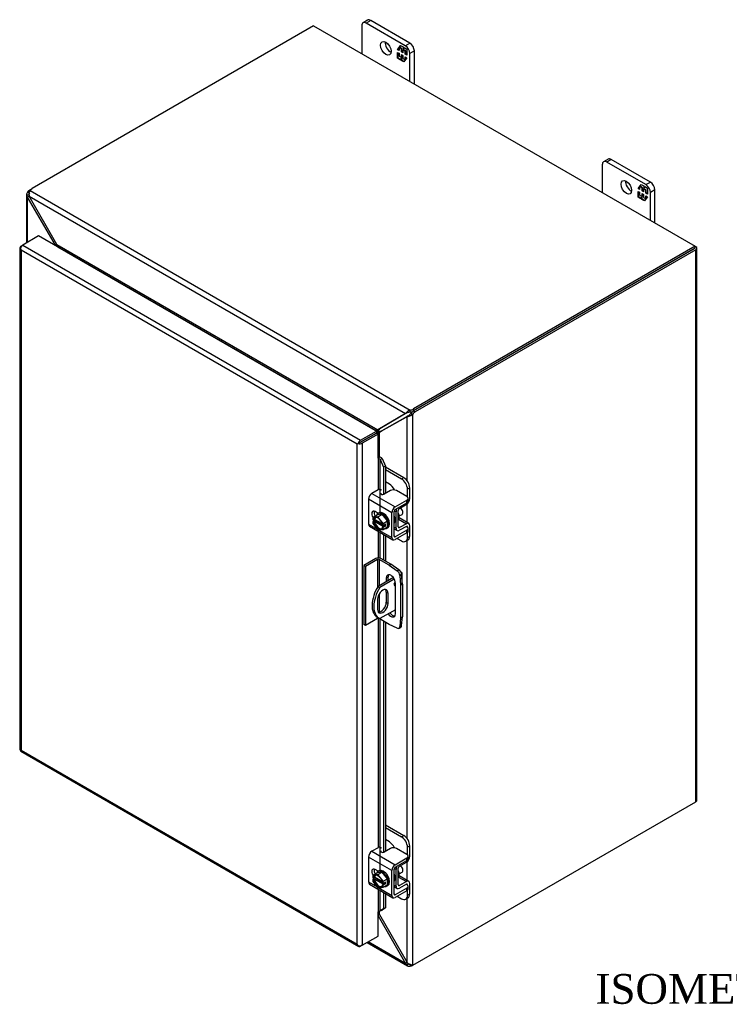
# Model space of a CAD drawing. Header units: inches. Extents: x 4 to 119, y 2 to 80.
# Tile 7 of 8: x 85 to 102, y 56 to 79. Entities that reach past the tile are written whole.
import ezdxf
from ezdxf.enums import TextEntityAlignment as Align

# ---------------------------------------------------------------- set-up
doc = ezdxf.new("R2010")
doc.units = ezdxf.units.IN
doc.header["$MEASUREMENT"] = 0
for name, color, linetype in [('COM40153-1', 7, 'CONTINUOUS'), ('COM40153-2', 7, 'CONTINUOUS'), ('COM42667', 7, 'CONTINUOUS'), ('COM42780', 7, 'CONTINUOUS'), ('COM48471', 7, 'CONTINUOUS'), ('COM48507', 7, 'CONTINUOUS'), ('COM71780-6', 7, 'CONTINUOUS'), ('DEFAULT', 7, 'CONTINUOUS'), ('FET07710', 7, 'CONTINUOUS'), ('SCC19011', 7, 'CONTINUOUS'), ('SPR20265', 7, 'CONTINUOUS'), ('WAF25035', 7, 'CONTINUOUS')]:
    doc.layers.add(name, color=color, linetype=linetype)
doc.styles.add('SEACAD_TIMES_NEW_ROMAN', font='times.ttf')

msp = doc.modelspace()

# ---------------------------------------------------------------- linework, layer by layer
at = {"layer": 'COM40153-1', "color": 7}
for p, q in [((94.149, 65.99), (94.162, 65.982)), ((93.976, 65.851), (93.619, 65.645)), ((93.997, 65.817), (93.66, 65.622)), ((94.187, 65.702), (94.187, 65.947)), ((93.619, 65.645), (93.66, 65.622)), ((93.811, 65.507), (93.852, 65.484)), ((93.811, 65.507), (93.811, 65.27)), ((93.605, 65.341), (93.605, 65.104)), ((93.811, 65.27), (93.852, 65.246)), ((93.852, 65.246), (93.852, 65.484)), ((94.023, 65.097), (93.66, 64.887)), ((93.599, 64.92), (93.64, 64.896))]:
    msp.add_line(p, q, dxfattribs=at)
for centre, major_axis, start_param, end_param in [((94.101, 65.947), (-0.0864, 0), 2.529725, 3.926991), ((94.028, 65.712), (-0.025, -0.0433), 4.139289, 6.283185), ((93.988, 65.736), (0.025, 0.0433), 4.093609, 5.210881), ((93.899, 65.44), (0.3, 0.52), 1.508132, 3.141593), ((93.94, 65.416), (0.3, 0.52), 1.508132, 3.204257), ((93.728, 65.412), (-0.087, -0.151), 2.356194, 5.497787), ((93.687, 65.436), (-0.087, -0.151), 2.356194, 2.906426), ((94.028, 65.712), (-0.025, -0.0433), 0, 0.63978), ((93.687, 65.199), (0.087, 0.151), 3.37676, 5.497787), ((93.728, 65.175), (0.087, 0.151), 2.356194, 5.497787)]:
    msp.add_ellipse(centre, major_axis=major_axis, ratio=0.57735, start_param=start_param, end_param=end_param, dxfattribs=at)
at = {"layer": 'COM40153-2', "color": 7}
for p, q in [((93.561, 66.299), (93.283, 66.139)), ((93.602, 66.276), (93.323, 66.115)), ((93.602, 66.276), (93.602, 65.617)), ((93.642, 66.276), (93.642, 65.659)), ((93.877, 66.14), (93.642, 66.276)), ((93.918, 66.164), (93.683, 66.299)), ((93.283, 66.139), (93.283, 64.751)), ((93.323, 66.115), (93.283, 66.139)), ((93.323, 66.115), (93.323, 64.727)), ((93.877, 66.14), (93.918, 66.164)), ((93.877, 66.14), (94.066, 66.012)), ((94.107, 66.036), (93.918, 66.164)), ((94.066, 66.012), (94.107, 66.036)), ((93.811, 65.844), (93.852, 65.867)), ((93.811, 65.844), (93.811, 65.756)), ((93.852, 65.78), (93.852, 65.867)), ((94.023, 65.003), (94.023, 65.721)), ((94.171, 65.924), (94.13, 65.901)), ((94.13, 65.901), (94.147, 65.673)), ((94.188, 65.696), (94.171, 65.924)), ((94.147, 65.673), (94.188, 65.696)), ((94.147, 65.673), (94.147, 64.908)), ((94.188, 65.696), (94.188, 64.932)), ((93.642, 65.466), (93.642, 65.04)), ((93.602, 64.888), (93.323, 64.727)), ((93.602, 64.919), (93.602, 64.888)), ((93.642, 64.895), (93.642, 64.888)), ((93.877, 64.752), (93.642, 64.888)), ((94.147, 64.908), (94.13, 64.699)), ((94.147, 64.908), (94.188, 64.932)), ((94.171, 64.723), (94.188, 64.932)), ((93.323, 64.727), (93.283, 64.751)), ((94.066, 64.662), (93.877, 64.752)), ((94.11, 64.661), (94.151, 64.684)), ((94.13, 64.699), (94.171, 64.723))]:
    msp.add_line(p, q, dxfattribs=at)
for centre, major_axis, start_param, end_param in [((93.622, 66.264), (-0.0864, 0), 3.926991, 5.497787), ((93.622, 66.264), (-0.0288, 0), 3.926991, 5.497787), ((94.06, 65.934), (0.05, -0.0866), 0.872665, 2.268928), ((94.101, 65.958), (-0.05, 0.0866), 4.014257, 5.410521), ((93.917, 65.782), (0.075, -0.13), 0.785398, 3.926991), ((93.958, 65.806), (0.075, -0.13), 3.416574, 3.926991), ((93.958, 65.087), (-0.075, 0.13), 1.73559, 2.866611), ((93.622, 64.876), (0.0288, 0), 0.785398, 2.356194), ((93.917, 65.064), (-0.075, 0.13), 1.73559, 3.926991), ((94.06, 64.747), (-0.05, 0.0866), 2.443461, 3.839724), ((94.101, 64.771), (-0.05, 0.0866), 3.141593, 3.839724)]:
    msp.add_ellipse(centre, major_axis=major_axis, ratio=0.57735, start_param=start_param, end_param=end_param, dxfattribs=at)
at = {"layer": 'COM42667', "color": 7}
for p, q in [((93.617, 67.915), (93.473, 67.831)), ((93.473, 67.831), (94.021, 67.515)), ((93.906, 67.896), (93.759, 67.812)), ((94.294, 67.754), (94.047, 67.896)), ((93.94, 67.374), (93.392, 67.691)), ((93.392, 67.691), (93.392, 67.109)), ((94.021, 67.515), (94.294, 67.672)), ((94.021, 67.453), (94.294, 67.61)), ((94.294, 67.61), (94.294, 67.672)), ((94.323, 67.651), (94.323, 67.713)), ((93.622, 67.359), (93.547, 67.402)), ((93.94, 66.792), (93.94, 67.374)), ((93.994, 66.823), (93.994, 67.405)), ((93.392, 67.109), (93.596, 66.991)), ((93.415, 67.057), (93.964, 66.74)), ((93.635, 66.969), (93.94, 66.792)), ((94.294, 66.965), (94.021, 66.807)), ((94.294, 66.903), (94.021, 66.745)), ((94.281, 67.054), (94.294, 67.047)), ((94.294, 66.903), (94.294, 66.965)), ((94.323, 66.944), (94.323, 67.006)), ((94.021, 66.807), (93.994, 66.823)), ((93.617, 59.504), (93.473, 59.421)), ((93.906, 59.486), (93.759, 59.401)), ((94.294, 59.343), (94.047, 59.486)), ((93.94, 58.964), (93.392, 59.281)), ((93.392, 59.281), (93.392, 58.698)), ((93.473, 59.421), (94.021, 59.104)), ((94.021, 59.104), (94.294, 59.262)), ((94.294, 59.2), (94.294, 59.262)), ((94.323, 59.24), (94.323, 59.302)), ((94.021, 59.042), (94.294, 59.2)), ((93.622, 58.948), (93.547, 58.992)), ((93.94, 58.382), (93.94, 58.964)), ((93.994, 58.413), (93.994, 58.995)), ((93.392, 58.698), (93.596, 58.581)), ((93.415, 58.646), (93.964, 58.329)), ((93.635, 58.558), (93.94, 58.382)), ((94.294, 58.555), (94.021, 58.397)), ((94.281, 58.644), (94.294, 58.636)), ((94.294, 58.492), (94.294, 58.555)), ((94.323, 58.533), (94.323, 58.595)), ((94.021, 58.397), (93.994, 58.413)), ((94.294, 58.492), (94.021, 58.335))]:
    msp.add_line(p, q, dxfattribs=at)
for centre, major_axis, start_param, end_param in [((93.473, 67.738), (-0.0572, -0.0991), 3.926991, 5.497787), ((93.651, 67.895), (-0.048, 0), 3.141593, 5.497787), ((93.725, 67.831), (0.048, 0), 2.929457, 5.497787), ((93.977, 67.855), (0.1, 0), 0.785398, 2.356194), ((94.223, 67.713), (-0.1, 0), 2.356194, 3.926991), ((94.223, 67.651), (-0.1, 0), 2.356194, 3.141593), ((93.547, 67.31), (0.0562, -0.0973), 2.356194, 4.826451), ((93.601, 67.341), (0.0562, -0.0973), 3.6401, 4.826451), ((94.021, 67.421), (0.0572, 0.0991), 0.785398, 2.356194), ((94.021, 67.421), (0.0192, 0.0333), 0.785398, 2.356194), ((93.473, 67.156), (0.0572, 0.0991), 2.356194, 3.141593), ((94.223, 67.006), (-0.1, 0), 2.356194, 3.926991), ((94.223, 66.944), (-0.1, 0), 2.356194, 3.141593), ((94.021, 66.839), (0.0572, 0.0991), 2.356194, 3.926991), ((94.021, 66.839), (0.0192, 0.0333), 2.356194, 3.926991), ((93.651, 59.485), (-0.048, 0), 3.141593, 5.497787), ((93.977, 59.445), (0.1, 0), 0.785398, 2.356194), ((93.473, 59.327), (-0.0572, -0.0991), 3.926991, 5.497787), ((93.725, 59.421), (0.048, 0), 2.929457, 5.497787), ((94.223, 59.302), (-0.1, 0), 2.356194, 3.926991), ((94.223, 59.24), (-0.1, 0), 2.356194, 3.141593), ((93.547, 58.9), (0.0562, -0.0973), 2.356194, 4.826451), ((94.021, 59.011), (0.0572, 0.0991), 0.785398, 2.356194), ((94.021, 59.011), (0.0192, 0.0333), 0.785398, 2.356194), ((93.601, 58.931), (0.0562, -0.0973), 3.6401, 4.826451), ((93.473, 58.745), (0.0572, 0.0991), 2.356194, 3.141593), ((94.223, 58.595), (-0.1, 0), 2.356194, 3.926991), ((94.021, 58.428), (0.0572, 0.0991), 2.356194, 3.926991), ((94.021, 58.428), (0.0192, 0.0333), 2.356194, 3.926991), ((94.223, 58.533), (-0.1, 0), 2.356194, 3.141593)]:
    msp.add_ellipse(centre, major_axis=major_axis, ratio=0.57735, start_param=start_param, end_param=end_param, dxfattribs=at)
at = {"layer": 'COM42780', "color": 7}
for p, q in [((93.789, 68.451), (94.221, 68.202)), ((93.789, 68.389), (94.167, 68.171)), ((93.885, 68.049), (93.789, 68.104)), ((94.167, 68.171), (94.221, 68.202)), ((94.363, 67.957), (94.309, 67.926)), ((94.309, 67.743), (94.309, 67.926)), ((94.363, 67.714), (94.363, 67.957)), ((94.119, 67.477), (94.283, 67.575)), ((93.998, 67.423), (94.039, 67.399)), ((94.039, 67.011), (94.039, 67.399)), ((94.093, 67.042), (94.093, 67.43)), ((94.097, 67.225), (94.283, 67.117)), ((94.339, 67.122), (94.111, 67.253)), ((94.283, 67.117), (94.119, 67.026)), ((93.994, 67.037), (94.039, 67.011)), ((93.994, 66.998), (94.063, 66.959)), ((94.093, 67.041), (94.119, 67.026)), ((94.282, 67.055), (94.119, 66.963)), ((94.282, 67.054), (94.309, 67.039)), ((94.309, 67.036), (94.309, 67.039)), ((94.309, 66.796), (94.309, 66.914)), ((94.363, 66.827), (94.363, 67.07)), ((94.067, 66.772), (94.167, 66.714)), ((94.267, 66.704), (94.321, 66.735)), ((94.309, 66.796), (94.363, 66.827)), ((93.789, 60.041), (94.221, 59.791)), ((93.789, 59.979), (94.167, 59.76)), ((94.167, 59.76), (94.221, 59.791)), ((93.885, 59.638), (93.789, 59.693)), ((94.363, 59.546), (94.309, 59.515)), ((94.309, 59.332), (94.309, 59.515)), ((94.363, 59.303), (94.363, 59.546)), ((93.998, 59.012), (94.039, 58.988)), ((94.093, 58.631), (94.093, 59.019)), ((94.119, 59.066), (94.283, 59.164)), ((94.039, 58.6), (94.039, 58.988)), ((94.097, 58.814), (94.283, 58.707)), ((94.339, 58.712), (94.111, 58.843)), ((93.994, 58.626), (94.039, 58.6)), ((93.994, 58.588), (94.063, 58.548)), ((94.093, 58.631), (94.119, 58.615)), ((94.283, 58.707), (94.119, 58.615)), ((94.282, 58.644), (94.119, 58.553)), ((94.282, 58.644), (94.309, 58.628)), ((94.309, 58.625), (94.309, 58.628)), ((94.363, 58.416), (94.363, 58.659)), ((94.067, 58.361), (94.167, 58.303)), ((94.267, 58.293), (94.321, 58.324)), ((94.309, 58.385), (94.309, 58.503)), ((94.309, 58.385), (94.363, 58.416))]:
    msp.add_line(p, q, dxfattribs=at)
for centre, major_axis, start_param, end_param in [((93.885, 67.885), (0.1, -0.173), 1.392108, 2.356194), ((94.167, 68.008), (0.1, -0.173), 0.785398, 2.356194), ((94.221, 68.039), (-0.1, 0.173), 3.926991, 5.497787), ((94.282, 67.667), (-0.0572, -0.0991), 0.802851, 2.356194), ((94.12, 67.446), (-0.0572, -0.0991), 4.744903, 5.497787), ((94.12, 67.446), (-0.0192, -0.0333), 3.944444, 5.497787), ((94.005, 67.349), (0.078, -0.135), 0.133398, 1.437398), ((94.282, 67.023), (-0.0572, -0.0991), 2.356194, 3.909538), ((94.12, 67.058), (0.0572, 0.0991), 2.356194, 3.909538), ((94.12, 67.058), (0.0192, 0.0333), 2.356194, 3.909538), ((94.282, 67.023), (-0.0192, -0.0333), 2.356194, 3.909538), ((94.167, 66.877), (-0.1, 0.173), 2.356194, 3.926991), ((94.221, 66.908), (-0.1, 0.173), 3.141593, 3.926991), ((94.167, 59.597), (0.1, -0.173), 0.785398, 2.356194), ((94.221, 59.628), (-0.1, 0.173), 3.926991, 5.497787), ((93.885, 59.475), (0.1, -0.173), 1.392108, 2.356194), ((94.282, 59.257), (-0.0572, -0.0991), 0.802851, 2.356194), ((94.12, 59.035), (-0.0572, -0.0991), 4.744903, 5.497787), ((94.12, 59.035), (-0.0192, -0.0333), 3.944444, 5.497787), ((94.005, 58.938), (0.078, -0.135), 0.133398, 1.437398), ((94.12, 58.647), (0.0572, 0.0991), 2.356194, 3.909538), ((94.12, 58.647), (0.0192, 0.0333), 2.356194, 3.909538), ((94.282, 58.612), (-0.0192, -0.0333), 2.356194, 3.909538), ((94.282, 58.612), (-0.0572, -0.0991), 2.356194, 3.909538), ((94.167, 58.467), (-0.1, 0.173), 2.356194, 3.926991), ((94.221, 58.498), (-0.1, 0.173), 3.141593, 3.926991)]:
    msp.add_ellipse(centre, major_axis=major_axis, ratio=0.57735, start_param=start_param, end_param=end_param, dxfattribs=at)
at = {"layer": 'COM48471', "color": 7}
for p, q in [((85.441, 74.97), (85.482, 74.993)), ((85.349, 74.856), (85.349, 73.718)), ((85.408, 74.845), (85.351, 74.838)), ((85.407, 74.893), (85.375, 74.912)), ((85.414, 74.815), (85.375, 74.792)), ((85.375, 73.733), (85.375, 74.792)), ((86.03, 73.663), (85.375, 74.792)), ((85.415, 74.816), (85.408, 74.845)), ((85.441, 74.97), (85.447, 74.966)), ((86.03, 73.663), (86.064, 73.682)), ((86.03, 73.654), (86.03, 73.663)), ((101.092, 73.625), (101.071, 73.637)), ((101.117, 60.62), (101.117, 73.59)), ((101.051, 73.578), (94.452, 69.768)), ((101.092, 73.554), (94.492, 69.744)), ((101.092, 60.584), (101.092, 73.554)), ((93.688, 69.289), (94.33, 69.653)), ((94.328, 69.651), (94.303, 69.637)), ((94.358, 69.677), (94.346, 69.645)), ((94.35, 69.668), (94.358, 69.677)), ((94.385, 69.71), (94.426, 69.686)), ((94.426, 69.686), (94.426, 56.755)), ((94.452, 69.768), (94.492, 69.744)), ((94.303, 69.637), (93.648, 69.265)), ((94.303, 68.124), (94.303, 69.637)), ((93.595, 69.239), (93.586, 69.249)), ((93.648, 69.265), (93.688, 69.289)), ((93.648, 68.691), (93.648, 69.265)), ((94.303, 67.143), (94.303, 67.59)), ((94.303, 59.714), (94.303, 66.725)), ((94.492, 56.774), (101.092, 60.584)), ((94.303, 58.732), (94.303, 59.179)), ((94.303, 56.804), (94.303, 58.314)), ((93.648, 57.933), (93.648, 58.009)), ((93.648, 57.933), (94.303, 56.804))]:
    msp.add_line(p, q, dxfattribs=at)
for centre, radius, start, end in [((85.424, 74.856), 0.0746, 131.1998, 193.8127), ((85.456, 74.862), 0.107, 192.9737, 220.7862), ((85.472, 74.856), 0.0653, 150.132, 180.238), ((85.934, 73.622), 0.105, 16.8822, 23.1133), ((86.001, 73.622), 0.0949, 359.7358, 10.1472), ((94.291, 69.724), 0.0817, 296.9678, 317.8265), ((94.29, 69.849), 0.212, 285.2655, 309.7555), ((94.162, 69.865), 0.271, 316.3207, 325.1947), ((94.295, 69.8), 0.164, 272.9287, 288.1405), ((93.7, 69.106), 0.183, 93.7503, 128.6863), ((93.842, 69.084), 0.266, 136.8928, 149.1996), ((93.48, 57.858), 0.184, 24.1488, 34.5133), ((94.423, 56.907), 0.157, 220.6657, 240.7969), ((94.405, 56.869), 0.116, 239.1566, 280.1391)]:
    msp.add_arc(centre, radius, start, end, dxfattribs=at)
for centre, major_axis, start_param, end_param in [((85.441, 74.806), (0.1, 0.173), 0.785398, 1.276789), ((101.031, 73.59), (-0.0864, 0), 2.356194, 3.926991), ((94.452, 69.604), (0.1, 0.173), 0.785398, 1.276789), ((94.492, 69.581), (0.1, 0.173), 0.785398, 1.276789), ((93.627, 69.205), (-0.0864, 0), -1.068499, -1.002311), ((101.031, 60.62), (-0.0864, 0), 2.356194, 3.141593), ((94.492, 56.938), (-0.1, -0.173), 0.294007, 0.785398)]:
    msp.add_ellipse(centre, major_axis=major_axis, ratio=0.57735, start_param=start_param, end_param=end_param, dxfattribs=at)
at = {"layer": 'COM48507', "color": 7}
for p, q in [((92.102, 78.815), (85.482, 74.993)), ((92.102, 78.815), (101.071, 73.637)), ((85.414, 74.815), (94.264, 69.705)), ((86.064, 73.682), (85.414, 74.815)), ((85.432, 74.945), (94.368, 69.786)), ((86.064, 73.682), (93.614, 69.323)), ((86.084, 73.622), (86.085, 73.623)), ((86.085, 73.623), (93.552, 69.312)), ((101.071, 73.637), (94.452, 69.815)), ((101.071, 73.59), (94.452, 69.768)), ((101.071, 73.59), (101.071, 73.637)), ((94.264, 69.705), (93.614, 69.323)), ((94.291, 69.72), (93.655, 69.346)), ((94.289, 69.719), (94.264, 69.705)), ((94.327, 69.732), (94.292, 69.738)), ((94.327, 69.732), (94.314, 69.73)), ((94.368, 69.739), (94.368, 69.786)), ((94.452, 69.768), (94.452, 69.815)), ((93.552, 69.312), (93.551, 69.311)), ((93.558, 69.316), (93.561, 69.306)), ((93.614, 69.323), (93.655, 69.346)), ((93.619, 57.917), (93.648, 57.933)), ((93.619, 57.906), (94.264, 56.782)), ((93.357, 57.277), (94.307, 56.728)), ((94.264, 56.782), (93.382, 57.291)), ((94.303, 56.804), (94.264, 56.782)), ((94.327, 56.784), (94.292, 56.739)), ((94.305, 56.805), (94.327, 56.784)), ((94.368, 56.76), (94.368, 56.722))]:
    msp.add_line(p, q, dxfattribs=at)
for centre, radius, start, end in [((85.519, 74.871), 0.114, 139.6209, 181.0834), ((85.562, 74.867), 0.157, 179.2031, 199.3343), ((85.91, 73.573), 0.189, 16.8241, 35.5773), ((94.402, 69.616), 0.164, 131.8595, 147.0713), ((94.333, 69.65), 0.0817, 102.1735, 123.0323), ((94.442, 69.586), 0.214, 110.3668, 134.6121), ((93.55, 69.617), 0.301, 271.5345, 282.3731), ((93.503, 69.448), 0.183, 296.3531, 326.2497), ((93.565, 57.909), 0.0949, 49.8528, 54.958), ((94.365, 56.817), 0.107, 199.1298, 227.1103), ((94.344, 56.793), 0.075, 226.3552, 288.6324), ((94.368, 56.834), 0.0651, 239.7408, 269.9081)]:
    msp.add_arc(centre, radius, start, end, dxfattribs=at)
for centre, major_axis, start_param, end_param in [((85.623, 74.912), (-0.2, 0), 5.497787, 5.989178), ((86.085, 73.646), (-0.0144, -0.0249), 0.785398, 1.068499), ((94.31, 69.896), (0.2, 0), 5.006396, 5.497787), ((94.31, 69.849), (0.2, 0), 5.006396, 5.497787), ((93.552, 69.335), (-0.0144, -0.0249), 0.785398, 1.068499), ((94.31, 56.832), (0.2, 0), 5.006396, 5.422534)]:
    msp.add_ellipse(centre, major_axis=major_axis, ratio=0.57735, start_param=start_param, end_param=end_param, dxfattribs=at)
msp.add_open_spline([(94.368, 69.739), (94.367, 69.739), (94.365, 69.739), (94.361, 69.738), (94.358, 69.738), (94.354, 69.737), (94.35, 69.737), (94.346, 69.736), (94.342, 69.735), (94.337, 69.734), (94.332, 69.733), (94.328, 69.732), (94.327, 69.732)], degree=3, knots=[0, 0, 0, 0, 0.078044, 0.157022, 0.236947, 0.317833, 0.399688, 0.482519, 0.608583, 0.736857, 0.867336, 1, 1, 1, 1], dxfattribs=at)
at = {"layer": 'COM71780-6', "color": 7}
for p, q in [((85.634, 73.883), (85.261, 73.667)), ((93.578, 69.296), (85.634, 73.883)), ((85.195, 73.608), (85.195, 61.811)), ((85.203, 73.587), (85.203, 73.587)), ((85.22, 73.644), (85.261, 73.667)), ((85.261, 73.667), (93.205, 69.081)), ((93.124, 68.986), (85.22, 73.55)), ((85.22, 73.55), (85.22, 61.799)), ((93.205, 69.081), (93.578, 69.296)), ((93.205, 69.034), (93.578, 69.249)), ((93.578, 69.249), (93.205, 69.033)), ((93.619, 69.225), (93.246, 69.01)), ((93.578, 69.296), (93.578, 69.249)), ((93.619, 69.225), (93.578, 69.249)), ((93.619, 68.654), (93.619, 69.225)), ((93.165, 69.01), (93.124, 68.986)), ((93.124, 57.236), (93.124, 68.986)), ((93.148, 69), (93.205, 69.034)), ((93.148, 69), (93.205, 69.033)), ((93.246, 69.01), (93.246, 57.213)), ((93.619, 68.654), (93.619, 67.916)), ((93.642, 68.658), (93.647, 68.692)), ((93.663, 68.628), (93.71, 68.647)), ((93.663, 68.628), (93.742, 68.45)), ((93.663, 67.378), (93.663, 68.628)), ((93.71, 68.647), (93.789, 68.469)), ((93.789, 68.469), (93.742, 68.45)), ((93.742, 68.45), (93.742, 67.805)), ((93.789, 68.469), (93.789, 67.829)), ((93.619, 67.361), (93.619, 67.357)), ((93.619, 66.939), (93.619, 66.314)), ((93.663, 66.308), (93.663, 66.914)), ((93.742, 66.868), (93.742, 66.265)), ((93.789, 66.841), (93.789, 66.238)), ((93.619, 64.893), (93.619, 59.505)), ((93.663, 58.968), (93.663, 64.876)), ((93.742, 64.83), (93.742, 59.395)), ((93.789, 64.803), (93.789, 59.418)), ((85.22, 61.799), (93.124, 57.236)), ((85.218, 61.772), (93.162, 57.185)), ((93.619, 58.95), (93.619, 58.946)), ((93.619, 58.528), (93.619, 57.999)), ((93.663, 58.02), (93.663, 58.503)), ((93.742, 58.457), (93.742, 58.068)), ((93.789, 58.43), (93.789, 58.087)), ((93.789, 58.087), (93.71, 58.039)), ((93.789, 58.087), (93.742, 58.068)), ((93.619, 57.428), (93.619, 57.999)), ((93.742, 58.068), (93.663, 58.02)), ((93.663, 58.02), (93.71, 58.039)), ((93.246, 57.213), (93.619, 57.428)), ((93.148, 57.203), (93.148, 57.203)), ((93.246, 57.213), (93.205, 57.189))]:
    msp.add_line(p, q, dxfattribs=at)
for centre, radius, start, end in [((93.579, 68.592), 0.0911, 23.2734, 46.5882), ((93.604, 68.564), 0.135, 38.3968, 71.6578), ((93.861, 57.74), 0.343, 125.2045, 129.639), ((93.698, 57.959), 0.0704, 117.4412, 127.5015)]:
    msp.add_arc(centre, radius, start, end, dxfattribs=at)
for centre, major_axis, ratio, start_param, end_param in [((85.281, 73.608), (0.0864, 0), 0.57735, 2.356194, 3.587154), ((85.261, 73.597), (0.0432, 0.0748), 0.57735, 0.785398, 2.016358), ((85.281, 73.585), (-0.061, 0.106), 0.577982, 1.231508, 1.571345), ((85.281, 73.585), (-0.061, 0.106), 0.577982, 1.230411, 1.570248), ((93.185, 69.022), (-0.0863, -0.0499), 0.000948, -1.124689, -0.784852), ((93.185, 69.022), (-0.0864, -0.0498), 0.000948, 0.784852, 1.124689), ((93.205, 69.01), (0.0432, 0.0748), 0.57735, 0.785398, 2.016358), ((93.185, 69.045), (0.0864, 0), 0.57735, 4.266828, 5.497787), ((93.185, 69.022), (0.0288, 0.0166), 0.000948, 0.785944, 2.356741), ((93.185, 69.022), (0.0288, 0.0166), 0.000948, 3.926445, 5.497241), ((93.639, 68.642), (0.0864, 0), 0.57735, 1.48353, 1.808737), ((93.639, 68.642), (0.0288, 0), 0.57735, 1.48353, 2.356194), ((85.281, 61.811), (0.0864, 0), 0.57735, 3.141593, 3.587154), ((85.281, 61.835), (-0.0864, -0.0498), 0.000948, 0.445015, 0.784852), ((85.281, 61.835), (-0.0863, -0.0499), 0.000948, -0.784852, -0.445015), ((85.261, 61.846), (0.0432, 0.0748), 0.57735, 2.696031, 3.141593), ((93.639, 57.988), (-0.0288, 0), 0.57735, 4.625123, 5.497787), ((93.185, 57.271), (0.061, -0.106), 0.577982, 4.712938, 5.052774), ((93.185, 57.271), (0.061, -0.106), 0.577982, 4.71184, 5.051677), ((93.185, 57.248), (0.0864, 0), 0.57735, 4.266828, 5.497787), ((93.205, 57.26), (0.0432, 0.0748), 0.57735, 2.696031, 3.926991)]:
    msp.add_ellipse(centre, major_axis=major_axis, ratio=ratio, start_param=start_param, end_param=end_param, dxfattribs=at)
at = {"layer": 'FET07710', "color": 7}
for p, q in [((93.37, 78.951), (93.264, 78.89)), ((93.445, 78.944), (93.339, 78.883)), ((94.364, 78.413), (93.445, 78.944)), ((93.233, 78.821), (93.233, 78.162)), ((94.258, 78.352), (93.339, 78.883)), ((94.076, 78.258), (94.145, 78.357)), ((94.087, 78.264), (94.076, 78.258)), ((94.112, 78.237), (94.076, 78.258)), ((94.087, 78.264), (94.112, 78.3)), ((94.112, 78.25), (94.087, 78.264)), ((94.124, 78.313), (94.112, 78.306)), ((94.168, 78.274), (94.112, 78.306)), ((94.112, 78.306), (94.112, 78.237)), ((94.119, 78.31), (94.15, 78.354)), ((94.179, 78.28), (94.124, 78.313)), ((94.145, 78.357), (94.207, 78.321)), ((94.179, 78.28), (94.168, 78.274)), ((94.168, 78.205), (94.168, 78.274)), ((94.179, 78.211), (94.179, 78.28)), ((94.213, 78.261), (94.202, 78.254)), ((94.257, 78.222), (94.202, 78.254)), ((94.202, 78.254), (94.202, 78.185)), ((94.207, 78.321), (94.207, 78.27)), ((94.207, 78.27), (94.232, 78.306)), ((94.218, 78.277), (94.207, 78.27)), ((94.269, 78.229), (94.213, 78.261)), ((94.218, 78.277), (94.237, 78.303)), ((94.232, 78.306), (94.294, 78.271)), ((94.269, 78.229), (94.257, 78.222)), ((94.257, 78.153), (94.257, 78.222)), ((94.258, 78.352), (94.364, 78.413)), ((94.269, 78.16), (94.269, 78.229)), ((94.294, 78.271), (94.294, 78.132)), ((94.47, 78.229), (94.364, 78.168)), ((94.47, 77.448), (94.47, 78.229)), ((94.076, 78.056), (94.076, 78.194)), ((94.076, 78.194), (94.112, 78.173)), ((94.087, 78.062), (94.076, 78.056)), ((94.137, 78.02), (94.076, 78.056)), ((94.087, 78.062), (94.087, 78.188)), ((94.144, 78.029), (94.087, 78.062)), ((94.112, 78.173), (94.112, 78.104)), ((94.112, 78.104), (94.168, 78.072)), ((94.163, 78.056), (94.137, 78.02)), ((94.174, 78.063), (94.163, 78.056)), ((94.163, 78.005), (94.163, 78.056)), ((94.174, 78.012), (94.163, 78.005)), ((94.224, 77.97), (94.163, 78.005)), ((94.179, 78.211), (94.168, 78.205)), ((94.202, 78.185), (94.168, 78.205)), ((94.168, 78.072), (94.168, 78.141)), ((94.168, 78.141), (94.202, 78.122)), ((94.179, 78.078), (94.168, 78.072)), ((94.174, 78.012), (94.174, 78.063)), ((94.231, 77.979), (94.174, 78.012)), ((94.202, 78.198), (94.179, 78.211)), ((94.179, 78.078), (94.179, 78.135)), ((94.202, 78.122), (94.202, 78.052)), ((94.202, 78.052), (94.257, 78.02)), ((94.294, 78.068), (94.224, 77.97)), ((94.269, 78.16), (94.257, 78.153)), ((94.294, 78.132), (94.257, 78.153)), ((94.257, 78.02), (94.257, 78.09)), ((94.257, 78.09), (94.294, 78.068)), ((94.262, 78.023), (94.257, 78.02)), ((94.294, 78.145), (94.269, 78.16)), ((94.269, 78.033), (94.269, 78.083)), ((94.364, 77.509), (94.364, 78.168)), ((99.027, 75.685), (98.921, 75.624)), ((99.102, 75.678), (98.996, 75.617)), ((100.021, 75.147), (99.102, 75.678)), ((98.89, 75.555), (98.89, 74.896)), ((99.915, 75.086), (98.996, 75.617)), ((99.733, 74.992), (99.802, 75.091)), ((99.744, 74.998), (99.733, 74.992)), ((99.769, 74.971), (99.733, 74.992)), ((99.744, 74.998), (99.769, 75.034)), ((99.769, 74.984), (99.744, 74.998)), ((99.78, 75.047), (99.769, 75.04)), ((99.825, 75.008), (99.769, 75.04)), ((99.769, 75.04), (99.769, 74.971)), ((99.776, 75.044), (99.807, 75.088)), ((99.836, 75.014), (99.78, 75.047)), ((99.802, 75.091), (99.864, 75.055)), ((99.836, 75.014), (99.825, 75.008)), ((99.825, 74.939), (99.825, 75.008)), ((99.836, 74.945), (99.836, 75.014)), ((99.87, 74.995), (99.859, 74.988)), ((99.914, 74.956), (99.859, 74.988)), ((99.859, 74.988), (99.859, 74.919)), ((99.864, 75.055), (99.864, 75.004)), ((99.864, 75.004), (99.889, 75.04)), ((99.875, 75.011), (99.864, 75.004)), ((99.925, 74.963), (99.87, 74.995)), ((99.875, 75.011), (99.894, 75.038)), ((99.889, 75.04), (99.951, 75.005)), ((99.915, 75.086), (100.021, 75.147)), ((99.951, 75.005), (99.951, 74.866)), ((99.733, 74.79), (99.733, 74.928)), ((99.733, 74.928), (99.769, 74.907)), ((99.744, 74.796), (99.733, 74.79)), ((99.794, 74.754), (99.733, 74.79)), ((99.744, 74.796), (99.744, 74.922)), ((99.801, 74.763), (99.744, 74.796)), ((99.769, 74.907), (99.769, 74.838)), ((99.769, 74.838), (99.825, 74.806)), ((99.82, 74.79), (99.794, 74.754)), ((99.831, 74.797), (99.82, 74.79)), ((99.82, 74.739), (99.82, 74.79)), ((99.831, 74.746), (99.82, 74.739)), ((99.836, 74.945), (99.825, 74.939)), ((99.859, 74.919), (99.825, 74.939)), ((99.825, 74.806), (99.825, 74.875)), ((99.825, 74.875), (99.859, 74.856)), ((99.836, 74.812), (99.825, 74.806)), ((99.831, 74.746), (99.831, 74.797)), ((99.888, 74.713), (99.831, 74.746)), ((99.859, 74.932), (99.836, 74.945)), ((99.836, 74.812), (99.836, 74.869)), ((99.859, 74.856), (99.859, 74.786)), ((99.859, 74.786), (99.914, 74.754)), ((99.951, 74.802), (99.881, 74.704)), ((99.925, 74.963), (99.914, 74.956)), ((99.914, 74.887), (99.914, 74.956)), ((99.925, 74.894), (99.914, 74.887)), ((99.951, 74.866), (99.914, 74.887)), ((99.914, 74.754), (99.914, 74.824)), ((99.914, 74.824), (99.951, 74.802)), ((99.919, 74.757), (99.914, 74.754)), ((99.925, 74.894), (99.925, 74.963)), ((99.951, 74.879), (99.925, 74.894)), ((99.925, 74.767), (99.925, 74.817)), ((100.127, 74.963), (100.021, 74.902)), ((100.021, 74.243), (100.021, 74.902)), ((100.127, 74.182), (100.127, 74.963)), ((99.881, 74.704), (99.82, 74.739))]:
    msp.add_line(p, q, dxfattribs=at)
for centre, major_axis, start_param, end_param in [((93.445, 78.821), (0.075, -0.13), 2.356194, 3.141593), ((93.339, 78.76), (0.075, -0.13), 2.356194, 3.926991), ((93.905, 78.352), (-0.087, 0.152), 0.649107, 2.492486), ((94.258, 78.229), (0.075, -0.13), 0.785398, 2.356194), ((94.364, 78.29), (-0.075, 0.13), 3.926991, 5.497787), ((99.102, 75.555), (0.075, -0.13), 2.356194, 3.141593), ((98.996, 75.494), (0.075, -0.13), 2.356194, 3.926991), ((99.561, 75.086), (-0.087, 0.152), 0.649107, 2.492486), ((99.915, 74.963), (0.075, -0.13), 0.785398, 2.356194), ((100.021, 75.024), (-0.075, 0.13), 3.926991, 5.497787)]:
    msp.add_ellipse(centre, major_axis=major_axis, ratio=0.57735, start_param=start_param, end_param=end_param, dxfattribs=at)
for centre, major_axis in [((93.799, 78.291), (-0.087, 0.152)), ((99.456, 75.025), (-0.088, 0.152))]:
    msp.add_ellipse(centre, major_axis=major_axis, ratio=0.57735, dxfattribs=at)
at = {"layer": 'SCC19011', "color": 7}
for p, q in [((93.717, 67.34), (93.596, 67.324)), ((93.615, 67.281), (93.717, 67.34)), ((93.839, 67.184), (93.717, 67.34)), ((94.115, 67.299), (94.18, 67.337)), ((93.493, 67.265), (93.596, 67.324)), ((93.615, 67.281), (93.493, 67.265)), ((93.493, 67.265), (93.493, 67.216)), ((93.505, 67.209), (93.493, 67.216)), ((93.547, 67.203), (93.493, 67.171)), ((93.493, 67.171), (93.493, 67.123)), ((93.493, 67.171), (93.505, 67.165)), ((93.493, 67.123), (93.615, 66.966)), ((93.533, 67.219), (93.516, 67.209)), ((93.516, 67.165), (93.533, 67.175)), ((93.72, 67.111), (93.533, 67.219)), ((93.533, 67.175), (93.742, 67.054)), ((93.547, 67.211), (93.547, 67.203)), ((93.547, 67.203), (93.723, 67.101)), ((93.737, 67.124), (93.615, 67.281)), ((93.737, 67.124), (93.839, 67.184)), ((93.737, 67.075), (93.737, 67.124)), ((93.79, 67.106), (93.737, 67.075)), ((93.79, 67.062), (93.79, 67.106)), ((93.839, 67.041), (93.839, 67.184)), ((93.615, 66.966), (93.737, 66.982)), ((93.737, 67.075), (93.725, 67.082)), ((93.742, 67.054), (93.725, 67.044)), ((93.725, 67.038), (93.737, 67.031)), ((93.79, 67.062), (93.737, 67.031)), ((93.737, 66.982), (93.839, 67.041)), ((93.737, 66.982), (93.737, 67.031)), ((93.752, 67.084), (93.79, 67.062)), ((93.493, 58.854), (93.596, 58.913)), ((93.615, 58.87), (93.493, 58.854)), ((93.493, 58.854), (93.493, 58.805)), ((93.505, 58.799), (93.493, 58.805)), ((93.547, 58.792), (93.493, 58.761)), ((93.533, 58.808), (93.516, 58.799)), ((93.72, 58.7), (93.533, 58.808)), ((93.547, 58.8), (93.547, 58.792)), ((93.547, 58.792), (93.723, 58.691)), ((93.717, 58.929), (93.596, 58.913)), ((93.615, 58.87), (93.717, 58.929)), ((93.737, 58.714), (93.615, 58.87)), ((93.839, 58.773), (93.717, 58.929)), ((94.115, 58.889), (94.18, 58.927)), ((93.493, 58.761), (93.493, 58.712)), ((93.493, 58.761), (93.505, 58.754)), ((93.493, 58.712), (93.615, 58.555)), ((93.516, 58.754), (93.533, 58.764)), ((93.533, 58.764), (93.742, 58.644)), ((93.615, 58.555), (93.737, 58.572)), ((93.737, 58.665), (93.725, 58.672)), ((93.742, 58.644), (93.725, 58.634)), ((93.725, 58.627), (93.737, 58.62)), ((93.737, 58.714), (93.839, 58.773)), ((93.737, 58.665), (93.737, 58.714)), ((93.79, 58.696), (93.737, 58.665)), ((93.79, 58.652), (93.737, 58.62)), ((93.737, 58.572), (93.839, 58.631)), ((93.737, 58.572), (93.737, 58.62)), ((93.752, 58.674), (93.79, 58.652)), ((93.79, 58.652), (93.79, 58.696)), ((93.839, 58.631), (93.839, 58.773))]:
    msp.add_line(p, q, dxfattribs=at)
for centre, radius, start, end in [((93.72, 67.196), 0.219, 187.0837, 212.7584), ((93.511, 67.22), 0.0126, 242.8525, 296.623), ((93.511, 67.176), 0.0126, 242.8527, 296.6228), ((93.511, 58.81), 0.0126, 242.8525, 296.623), ((93.72, 58.786), 0.219, 187.0837, 212.7584), ((93.511, 58.765), 0.0126, 242.8527, 296.6228)]:
    msp.add_arc(centre, radius, start, end, dxfattribs=at)
for centre, major_axis, start_param, end_param in [((94.132, 67.422), (0.0488, -0.0845), 0, 2.159159), ((93.615, 67.123), (0.079, -0.137), 0.958412, 3.753977), ((93.615, 67.123), (-0.079, 0.137), 0.958412, 3.753977), ((93.621, 67.127), (0.075, -0.13), 3.141593, 3.744649), ((93.621, 67.127), (-0.075, 0.13), 0.96774, 3.694684), ((93.638, 67.137), (0.075, -0.13), 3.254972, 3.744649), ((93.638, 67.137), (-0.075, 0.13), 0.96774, 3.028213), ((94.132, 59.011), (0.0488, -0.0845), 0, 2.159159), ((93.615, 58.713), (0.079, -0.137), 0.958412, 3.753977), ((93.621, 58.716), (0.075, -0.13), 3.141593, 3.744649), ((93.638, 58.726), (0.075, -0.13), 3.254972, 3.744649), ((93.615, 58.713), (-0.079, 0.137), 0.958412, 3.753977), ((93.621, 58.716), (-0.075, 0.13), 0.96774, 3.694684), ((93.638, 58.726), (-0.075, 0.13), 0.96774, 3.028213)]:
    msp.add_ellipse(centre, major_axis=major_axis, ratio=0.57735, start_param=start_param, end_param=end_param, dxfattribs=at)
for points, knots in [([(93.725, 67.082), (93.724, 67.083), (93.723, 67.084), (93.723, 67.086), (93.723, 67.087), (93.724, 67.088)], [0, 0, 0, 0, 0.5, 0.5, 0.7956866, 0.7956866, 0.7956866, 0.7956866]), ([(93.725, 67.044), (93.724, 67.043), (93.723, 67.042), (93.723, 67.04), (93.724, 67.039), (93.725, 67.038)], [0, 0, 0, 0, 0.5, 0.5, 1, 1, 1, 1]), ([(93.725, 58.672), (93.724, 58.672), (93.723, 58.674), (93.723, 58.676), (93.723, 58.676), (93.724, 58.677)], [0, 0, 0, 0, 0.5, 0.5, 0.7956866, 0.7956866, 0.7956866, 0.7956866]), ([(93.725, 58.634), (93.724, 58.633), (93.723, 58.632), (93.723, 58.629), (93.724, 58.628), (93.725, 58.627)], [0, 0, 0, 0, 0.5, 0.5, 1, 1, 1, 1])]:
    msp.add_open_spline(points, degree=3, knots=knots, dxfattribs=at)
at = {"layer": 'SPR20265', "color": 7}
for points in [[(93.995, 67.125), (93.997, 67.128), (94.01, 67.144), (94.023, 67.184), (94.016, 67.245), (94.002, 67.284), (93.994, 67.3)], [(93.995, 58.714), (93.997, 58.717), (94.01, 58.733), (94.023, 58.773), (94.016, 58.834), (94.002, 58.874), (93.994, 58.89)]]:
    msp.add_open_spline(points, degree=3, knots=[0.492661, 0.492661, 0.492661, 0.492661, 0.49540495, 0.50699867, 0.51872295, 0.52667302, 0.52667302, 0.52667302, 0.52667302], dxfattribs=at)
at = {"layer": 'WAF25035', "color": 7}
for p, q in [((93.643, 67.37), (93.617, 67.356)), ((93.817, 67.009), (93.843, 67.024)), ((93.643, 58.96), (93.617, 58.945)), ((93.817, 58.599), (93.843, 58.614))]:
    msp.add_line(p, q, dxfattribs=at)
for centre, start_param, end_param in [((93.717, 67.183), 0, 0.412589), ((93.717, 67.183), 2.729004, 6.283185), ((93.743, 67.197), 3.141593, 6.283185), ((93.717, 58.772), 0, 0.412589), ((93.717, 58.772), 2.729004, 6.283185), ((93.743, 58.787), 3.141593, 6.283185)]:
    msp.add_ellipse(centre, major_axis=(-0.1, 0.173), ratio=0.57735, start_param=start_param, end_param=end_param, dxfattribs=at)

# ---------------------------------------------------------------- texts
at = {"layer": 'DEFAULT', "color": 7, "style": 'SEACAD_TIMES_NEW_ROMAN'}
msp.add_text('ISOMETRIC VIEWS', height=0.7, dxfattribs=at).set_placement((98.731, 56.535), align=Align.TOP_LEFT)

doc.saveas('drawing.dxf')
